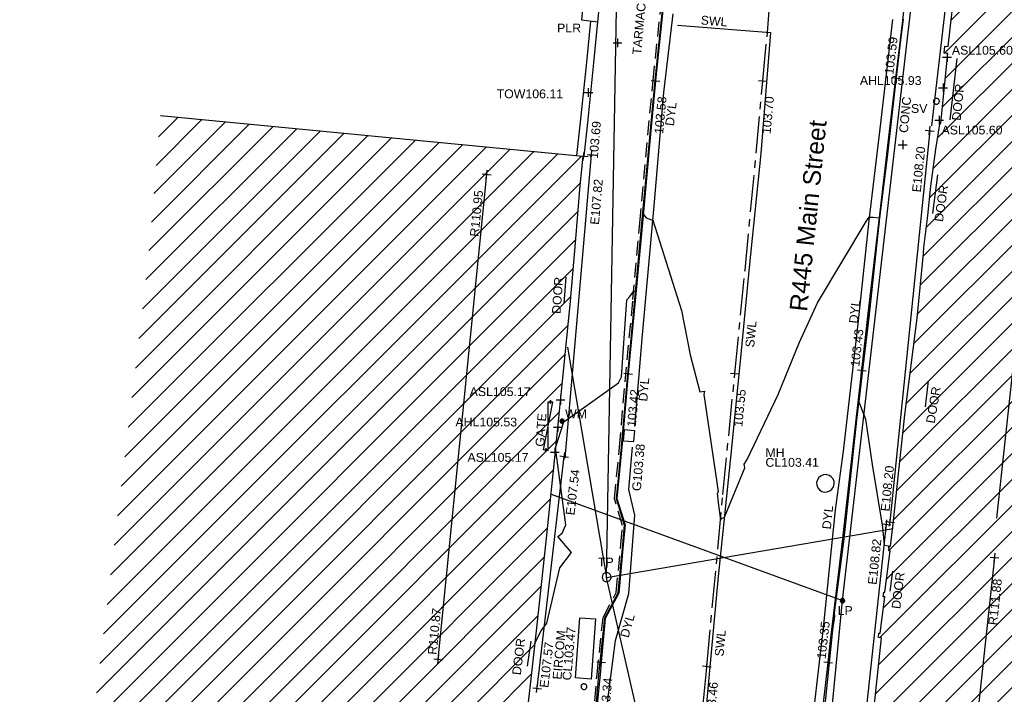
# Model space of a CAD drawing. Extents: x 635157 to 635442, y 694407 to 694910.
# Tile 93 of 104: x 635208 to 635241, y 694792 to 694815. Entities that reach past the tile are written whole.
import ezdxf

# ---------------------------------------------------------------- set-up
doc = ezdxf.new("R2010")
doc.units = 0
doc.header["$MEASUREMENT"] = 0
doc.linetypes.add('CENTER', pattern=[2, 1.25, -0.25, 0.25, -0.25])
doc.linetypes.add('DASHED', pattern=[0.75, 0.5, -0.25])
doc.layers.get('0').update_dxf_attribs({"color": 12, "linetype": 'CONTINUOUS'})
for name, color, linetype in [('ARCH_HEAD_LEVEL', 212, 'CONTINUOUS'), ('ARCH_HEAD_LEVEL_LVL', 212, 'CONTINUOUS'), ('ARCH_SPRINGER_LEVEL', 172, 'CONTINUOUS'), ('ARCH_SPRINGER_LEVEL_TXT', 172, 'CONTINUOUS'), ('BOLLARD', 132, 'CONTINUOUS'), ('BUILDING', 5, 'CONTINUOUS'), ('CHANGE_OF_SURFACE', 7, 'DASHED'), ('CONTOURS_MINOR', 132, 'CONTINUOUS'), ('DOOR', 7, 'CONTINUOUS'), ('DOOR_TXT', 7, 'CONTINUOUS'), ('EAVE', 3, 'CONTINUOUS'), ('EAVE_LVL', 3, 'CONTINUOUS'), ('EIRCOM_COVER', 3, 'CONTINUOUS'), ('EIRCOM_COVER_RMK', 3, 'CONTINUOUS'), ('GATE', 7, 'CONTINUOUS'), ('GATE_TXT', 7, 'CONTINUOUS'), ('GULLY', 151, 'CONTINUOUS'), ('GULLY_LVL', 151, 'CONTINUOUS'), ('HATCHING', 4, 'CONTINUOUS'), ('KERB_BOTTOM', 172, 'CONTINUOUS'), ('KERB_BOTTOM_LVL', 172, 'CONTINUOUS'), ('KERB_TOP', 2, 'CONTINUOUS'), ('LAMPPOST', 6, 'CONTINUOUS'), ('LAMPPOST_TXT', 6, 'CONTINUOUS'), ('MANHOLES', 12, 'CONTINUOUS'), ('MANHOLES_RMK', 12, 'CONTINUOUS'), ('MARKINGS_DOUBLE_YELLOW', 9, 'CONTINUOUS'), ('MARKINGS_DOUBLE_YELLOW_TXT', 9, 'CONTINUOUS'), ('MARKINGS_WHITE_LINE', 9, 'CONTINUOUS'), ('MARKINGS_WHITE_LINE_TXT', 9, 'CONTINUOUS'), ('OVERHEAD_ELECTRIC', 1, 'OH_ELEC'), ('OVERHEAD_TELECOM', 3, 'OH_TEL'), ('PILLAR', 12, 'CONTINUOUS'), ('PILLAR_RMK', 12, 'CONTINUOUS'), ('RIDGE', 6, 'CONTINUOUS'), ('RIDGE_LVL', 6, 'CONTINUOUS'), ('ROAD_CROWNLINE', 212, 'CENTER'), ('ROAD_CROWNLINE_LVL', 212, 'CONTINUOUS'), ('SLUICEVALVE', 5, 'CONTINUOUS'), ('SLUICEVALVE_TXT', 5, 'CONTINUOUS'), ('TELEGRAPH_POLE', 3, 'CONTINUOUS'), ('TELEGRAPH_POLE_TXT', 3, 'CONTINUOUS'), ('TEXT', 7, 'CONTINUOUS'), ('TEXT_RMK', 7, 'CONTINUOUS'), ('TEXT_TXT', 7, 'CONTINUOUS'), ('TOP_OF_WALL_LEVEL', 212, 'CONTINUOUS'), ('TOP_OF_WALL_LEVEL_TXT', 212, 'CONTINUOUS'), ('WALL', 12, 'CONTINUOUS'), ('WALL_LVL', 12, 'CONTINUOUS'), ('WATER_METER', 5, 'CONTINUOUS'), ('WATER_METER_TXT', 5, 'CONTINUOUS')]:
    doc.layers.add(name, color=color, linetype=linetype)
doc.styles.add('Arial', font='arial.ttf')
doc.linetypes.add('OH_ELEC', pattern='A,4,-0.4,["OE",Arial,S=0.36,R=0,X=0,Y=-0.18],-1.2', length=5.6)
doc.linetypes.add('OH_TEL', pattern='A,4,-0.4,["OT",Arial,S=0.36,R=0,X=0,Y=-0.18],-1.2', length=5.6)

# ---------------------------------------------------------------- blocks, each defined once
blk = doc.blocks.new('MH_CIR2')
at = {"color": 0, "linetype": 'ByBlock', "flags": 128}
for points in [[(0.5, 0), (0.475, 0.154), (0.404, 0.293), (0.293, 0.404), (0.154, 0.475), (0, 0.5), (-0.154, 0.475), (-0.293, 0.404), (-0.404, 0.293), (-0.475, 0.154), (-0.5, 0), (-0.475, -0.154), (-0.404, -0.293), (-0.293, -0.404), (-0.154, -0.475), (0, -0.5), (0.154, -0.475), (0.293, -0.404), (0.404, -0.293), (0.475, -0.154)], [(-0.499, -0.033), (0.033, 0.499)], [(-0.496, 0.06), (-0.06, 0.496)], [(-0.488, -0.111), (0.111, 0.488)], [(-0.467, -0.18), (0.18, 0.467)], [(-0.467, 0.179), (-0.179, 0.467)], [(-0.438, -0.241), (0.241, 0.438)], [(-0.403, -0.296), (0.296, 0.403)], [(-0.362, -0.345), (0.345, 0.362)], [(-0.315, -0.388), (0.388, 0.315)], [(-0.263, -0.425), (0.425, 0.263)], [(-0.204, -0.456), (0.456, 0.204)], [(-0.138, -0.48), (0.48, 0.138)], [(-0.064, -0.496), (0.496, 0.064)], [(0.5, 0), (0.475, -0.154)], [(0.022, -0.5), (0.5, -0.022)], [(0.128, -0.483), (0.483, -0.128)], [(0.305, -0.396), (0.396, -0.305)]]:
    blk.add_lwpolyline(points, dxfattribs=at)
blk = doc.blocks.new('CIRCL')
at = {"color": 0, "linetype": 'ByBlock', "flags": 128}
for points in [[(0.5, 0), (0.475, 0.154), (0.404, 0.293), (0.293, 0.404), (0.154, 0.475), (0, 0.5), (-0.154, 0.475), (-0.293, 0.404), (-0.404, 0.293), (-0.475, 0.154), (-0.5, 0), (-0.475, -0.154), (-0.404, -0.293), (-0.293, -0.404), (-0.154, -0.475), (0, -0.5), (0.154, -0.475), (0.293, -0.404), (0.404, -0.293), (0.475, -0.154)], [(0.5, 0), (0.475, -0.154)]]:
    blk.add_lwpolyline(points, dxfattribs=at)
blk = doc.blocks.new('SPOT')
at = {"color": 0, "linetype": 'ByBlock', "flags": 128}
for points in [[(-0.5, 0), (0.5, 0)], [(0, 0.5), (0, -0.5)]]:
    blk.add_lwpolyline(points, dxfattribs=at)
blk = doc.blocks.new('GATE')
at = {"color": 0, "linetype": 'ByBlock', "flags": 128}
for points in [[(-0.450902, 0), (-0.451904, 0.007014), (-0.455912, 0.014028), (-0.460922, 0.019038), (-0.467936, 0.023046), (-0.475952, 0.024048), (-0.482966, 0.023046), (-0.48998, 0.019038), (-0.49499, 0.014028), (-0.498998, 0.007014), (-0.5, 0), (-0.498998, -0.007014), (-0.49499, -0.014028), (-0.48998, -0.019038), (-0.482966, -0.023046), (-0.475952, -0.024048), (-0.467936, -0.023046), (-0.460922, -0.019038), (-0.455912, -0.014028), (-0.451904, -0.007014)], [(-0.475952, 0.024048), (-0.475952, 0.078156), (0.475952, -0.078156), (0.475952, -0.024048)], [(-0.475952, -0.024048), (-0.475952, -0.078156), (0.475952, 0.078156), (0.475952, 0.024048)], [(-0.450902, 0), (-0.451904, -0.007014)], [(0.5, 0), (0.498998, 0.007014), (0.49499, 0.014028), (0.48998, 0.019038), (0.482966, 0.023046), (0.475952, 0.024048), (0.467936, 0.023046), (0.460922, 0.019038), (0.455912, 0.014028), (0.451904, 0.007014), (0.450902, 0), (0.451904, -0.007014), (0.455912, -0.014028), (0.460922, -0.019038), (0.467936, -0.023046), (0.475952, -0.024048), (0.482966, -0.023046), (0.48998, -0.019038), (0.49499, -0.014028), (0.498998, -0.007014)], [(0.5, 0), (0.498998, -0.007014)]]:
    blk.add_lwpolyline(points, dxfattribs=at)

msp = doc.modelspace()

# ---------------------------------------------------------------- hatches: boundary and pattern name
at = {"layer": 'HATCHING'}
h = msp.add_hatch(dxfattribs=at)
h.set_pattern_fill('ANSI31', color=256, scale=5)
h.paths.add_polyline_path([(635257.955, 694842.635), (635256.335, 694850.632), (635251.44, 694849.64), (635247.47, 694848.85), (635245.57, 694848.473), (635245.819, 694847.339), (635244.415, 694847.081), (635244.65, 694845.975), (635243.04, 694845.779), (635242.729, 694843.444), (635242.254, 694839.745), (635241.94, 694837.309), (635241.672, 694835.566), (635241.219, 694832.174), (635241.189, 694831.934), (635241.17, 694831.937), (635241.141, 694831.785), (635241.168, 694831.775), (635240.845, 694829.088), (635240.783, 694828.513), (635240.826, 694828.47), (635240.766, 694828.353), (635240.385, 694824.792), (635239.79, 694819.691), (635239.655, 694819.696), (635239.636, 694819.434), (635239.76, 694819.426), (635239.504, 694816.811), (635239.183, 694813.905), (635239.07, 694813.914), (635239.043, 694813.681), (635239.168, 694813.669), (635238.93, 694811.296), (635238.893, 694811.264), (635238.76, 694810.407), (635238.592, 694809.154), (635238.482, 694808.157), (635238.356, 694807.068), (635238.342, 694806.861), (635238.122, 694804.669), (635237.707, 694801.382), (635237.313, 694797.677), (635237.222, 694796.915), (635237.182, 694796.921), (635237.16, 694796.76), (635237.21, 694796.753), (635237.03, 694795.348), (635236.972, 694795.196), (635237.026, 694795.188), (635236.864, 694793.953), (635236.82, 694793.959), (635236.805, 694793.806), (635236.908, 694793.794), (635236.601, 694790.917), (635236.51, 694790.921), (635236.488, 694790.769), (635236.57, 694790.75), (635236.486, 694789.983), (635236.518, 694789.948), (635236.295, 694787.877), (635236.26, 694787.85), (635236.238, 694787.777), (635235.989, 694785.497), (635235.756, 694783.115), (635235.422, 694780.083), (635234.955, 694776.088), (635234.531, 694772.078), (635234.328, 694770.172), (635234.096, 694768.071), (635233.974, 694767.019), (635235.945, 694767.465), (635236.121, 694767.532), (635241.236, 694768.758), (635243.209, 694768.99), (635249.955, 694771.316)])
h.paths.add_polyline_path([(635238.874, 694810.829), (635241.104, 694810.829), (635241.104, 694811.295), (635238.874, 694811.295)], flags=24)
h.paths.add_polyline_path([(635239.226, 694813.542), (635241.455, 694813.542), (635241.455, 694814.007), (635239.226, 694814.007)], flags=24)
h.paths.add_polyline_path([(635247.211, 694848.93), (635249.153, 694849.274), (635249.072, 694849.732), (635247.129, 694849.388)], flags=25)
h.paths.add_polyline_path([(635244.882, 694846.932), (635245.259, 694844.86), (635245.702, 694844.94), (635245.324, 694847.012)], flags=24)
h.paths.add_polyline_path([(635244.44, 694847.004), (635244.697, 694845.592), (635245.149, 694845.675), (635244.892, 694847.087)], flags=24)
h.paths.add_polyline_path([(635251.188, 694849.695), (635253.253, 694850.111), (635253.164, 694850.552), (635251.099, 694850.136)], flags=25)
h.paths.add_polyline_path([(635254.466, 694850.325), (635255.873, 694850.609), (635255.782, 694851.06), (635254.375, 694850.776)], flags=9)
h.paths.add_polyline_path([(635248.54, 694848.363), (635248.779, 694846.948), (635249.233, 694847.025), (635248.994, 694848.44)], flags=24)
h.paths.add_polyline_path([(635241.597, 694836.35), (635241.821, 694838.05), (635241.366, 694838.11), (635241.142, 694836.41)], flags=25)
h.paths.add_polyline_path([(635237.255, 694797.998), (635237.428, 694799.704), (635236.971, 694799.75), (635236.798, 694798.045)], flags=25)
h.paths.add_polyline_path([(635243.059, 694845.287), (635243.791, 694845.287), (635243.791, 694845.737), (635243.059, 694845.737)], flags=24)
h.paths.add_polyline_path([(635241.655, 694801.724), (635241.844, 694803.451), (635241.388, 694803.502), (635241.198, 694801.774)], flags=24)
h.paths.add_polyline_path([(635241.894, 694770.837), (635243.549, 694771.369), (635243.408, 694771.807), (635241.754, 694771.275)], flags=24)
h.paths.add_polyline_path([(635238.317, 694768.727), (635238.504, 694770.455), (635238.047, 694770.504), (635237.86, 694768.777)], flags=24)
h.paths.add_polyline_path([(635240.911, 694794.131), (635241.098, 694795.859), (635240.641, 694795.908), (635240.454, 694794.181)], flags=24)
h.paths.add_polyline_path([(635242.159, 694807.938), (635242.279, 694809.672), (635241.821, 694809.703), (635241.701, 694807.97)], flags=24)
h.paths.add_polyline_path([(635242.249, 694810.883), (635242.457, 694812.609), (635242.001, 694812.664), (635241.793, 694810.938)], flags=24)
h.paths.add_polyline_path([(635243.928, 694825.595), (635244.09, 694827.325), (635243.632, 694827.368), (635243.47, 694825.638)], flags=24)
h.paths.add_polyline_path([(635245.094, 694832.674), (635245.331, 694834.393), (635244.883, 694834.455), (635244.647, 694832.736)], flags=24)
h.paths.add_polyline_path([(635246.441, 694843.638), (635246.675, 694845.36), (635246.22, 694845.422), (635245.986, 694843.7)], flags=24)
h.paths.add_polyline_path([(635256.281, 694850.624), (635257.683, 694850.931), (635257.585, 694851.38), (635256.183, 694851.073)], flags=9)
h.paths.add_polyline_path([(635242.514, 694846.362), (635244.465, 694848.448), (635244.125, 694848.766), (635242.174, 694846.68)], flags=25)
h.paths.add_polyline_path([(635236.213, 694767.467), (635236.724, 694766.125), (635237.153, 694766.289), (635236.643, 694767.63)], flags=9)
h.paths.add_polyline_path([(635234.525, 694767.276), (635235.904, 694767.581), (635235.803, 694768.036), (635234.424, 694767.73)], flags=24)
h.paths.add_polyline_path([(635235.17, 694771.811), (635235.308, 694773.217), (635234.845, 694773.263), (635234.707, 694771.857)], flags=24)
h.paths.add_polyline_path([(635235.827, 694778.064), (635235.955, 694779.471), (635235.491, 694779.513), (635235.363, 694778.106)], flags=24)
h.paths.add_polyline_path([(635236.435, 694782.997), (635236.549, 694784.405), (635236.084, 694784.443), (635235.971, 694783.035)], flags=24)
h.paths.add_polyline_path([(635237.287, 694787.864), (635237.459, 694789.266), (635236.996, 694789.323), (635236.825, 694787.921)], flags=24)
h.paths.add_polyline_path([(635237.623, 694794.681), (635237.792, 694796.083), (635237.329, 694796.139), (635237.161, 694794.736)], flags=24)
h.paths.add_polyline_path([(635238.787, 694800.981), (635239.017, 694802.374), (635238.558, 694802.45), (635238.328, 694801.056)], flags=24)
h.paths.add_polyline_path([(635239.07, 694807.838), (635239.273, 694809.236), (635238.812, 694809.303), (635238.609, 694807.905)], flags=24)
h.paths.add_polyline_path([(635239.676, 694811.286), (635239.815, 694812.692), (635239.352, 694812.737), (635239.213, 694811.332)], flags=24)
h.paths.add_polyline_path([(635240.163, 694816.699), (635240.315, 694818.103), (635239.852, 694818.153), (635239.7, 694816.749)], flags=24)
h.paths.add_polyline_path([(635240.377, 694819.412), (635240.567, 694820.812), (635240.106, 694820.874), (635239.916, 694819.474)], flags=24)
h.paths.add_polyline_path([(635241.233, 694826.612), (635241.362, 694828.019), (635240.898, 694828.062), (635240.769, 694826.655)], flags=24)
h.paths.add_polyline_path([(635241.489, 694829.012), (635241.634, 694830.417), (635241.171, 694830.465), (635241.026, 694829.06)], flags=24)
h.paths.add_polyline_path([(635242.115, 694832.728), (635242.282, 694834.131), (635241.819, 694834.186), (635241.652, 694832.783)], flags=24)
h.paths.add_polyline_path([(635242.795, 694839.263), (635243.021, 694840.657), (635242.562, 694840.732), (635242.335, 694839.338)], flags=24)
h.paths.add_polyline_path([(635243.13, 694841.169), (635243.302, 694842.571), (635242.84, 694842.627), (635242.668, 694841.225)], flags=24)
h.paths.add_polyline_path([(635253.712, 694849.287), (635255.087, 694849.612), (635254.98, 694850.065), (635253.605, 694849.74)], flags=24)
h = msp.add_hatch(dxfattribs=at)
h.set_pattern_fill('ANSI31', color=256, scale=5)
h.paths.add_polyline_path([(635224.572, 694788.799), (635224.955, 694792.098), (635225.189, 694794.237), (635225.525, 694797.29), (635225.828, 694800.258), (635226.02, 694802.187), (635226.32, 694805.115), (635226.501, 694807.231), (635226.66, 694809.174), (635226.756, 694810.174), (635212.404, 694811.552), (635212.299, 694810.451), (635212.134, 694808.433), (635211.965, 694806.464), (635207.614, 694770.171), (635214.474, 694770.139), (635214.538, 694770.894), (635222.194, 694770.101), (635222.234, 694770.438), (635222.57, 694770.395), (635222.765, 694772.252), (635222.602, 694772.26), (635222.766, 694773.748), (635222.93, 694773.735), (635223.234, 694776.544), (635223.497, 694779.015), (635223.744, 694781.213), (635223.722, 694781.247), (635223.95, 694783.292), (635224.185, 694785.389), (635224.389, 694787.171)])
h.paths.add_polyline_path([(635209.285, 694772.799), (635211.021, 694772.734), (635211.038, 694773.194), (635209.302, 694773.258)], flags=24)
h.paths.add_polyline_path([(635223.286, 694807.339), (635223.459, 694809.068), (635223.002, 694809.114), (635222.829, 694807.385)], flags=24)
h.paths.add_polyline_path([(635221.857, 694793.129), (635222.03, 694794.858), (635221.573, 694794.903), (635221.4, 694793.174)], flags=24)
h.paths.add_polyline_path([(635220.272, 694782.23), (635220.473, 694783.956), (635220.016, 694784.009), (635219.815, 694782.283)], flags=24)
h.paths.add_polyline_path([(635218.375, 694770.751), (635218.565, 694772.478), (635218.108, 694772.528), (635217.918, 694770.801)], flags=24)
h.paths.add_polyline_path([(635221.419, 694770.533), (635222.151, 694770.533), (635222.151, 694770.983), (635221.419, 694770.983)], flags=24)
h.paths.add_polyline_path([(635226.077, 694804.719), (635226.18, 694806.128), (635225.716, 694806.162), (635225.612, 694804.754)], flags=24)
h.paths.add_polyline_path([(635224.72, 694792.432), (635224.891, 694793.834), (635224.429, 694793.89), (635224.258, 694792.488)], flags=24)
h.paths.add_polyline_path([(635225.521, 694800.204), (635225.619, 694801.613), (635225.155, 694801.645), (635225.056, 694800.236)], flags=24)
h.paths.add_polyline_path([(635222.797, 694782.28), (635223.691, 694782.28), (635223.691, 694782.73), (635222.797, 694782.73)], flags=24)
h.paths.add_polyline_path([(635222.172, 694772.256), (635222.306, 694773.662), (635221.842, 694773.706), (635221.708, 694772.3)], flags=24)

# ---------------------------------------------------------------- linework, layer by layer
at = {"layer": 'BUILDING'}
for points in [[(635236.601, 694790.917, 103.459), (635236.908, 694793.794, 103.483), (635236.805, 694793.806, 103.477), (635236.82, 694793.959, 103.477), (635236.864, 694793.953, 103.48), (635237.026, 694795.188, 103.491), (635236.972, 694795.196, 103.483), (635236.992, 694795.353, 103.489), (635237.03, 694795.348, 103.483), (635237.21, 694796.753, 103.501), (635237.16, 694796.76, 103.5), (635237.182, 694796.921, 103.501), (635237.222, 694796.915, 103.509), (635237.313, 694797.677, 103.516), (635237.707, 694801.382, 103.552), (635238.122, 694804.669, 103.596), (635238.342, 694806.861, 103.626), (635238.356, 694807.068, 103.626), (635238.482, 694808.157, 103.634), (635238.592, 694809.154, 103.628), (635238.76, 694810.407, 103.626), (635238.893, 694811.264, 103.634), (635238.93, 694811.296, 103.643), (635239.168, 694813.669, 103.682), (635239.043, 694813.681, 103.667), (635239.07, 694813.914, 103.688), (635239.183, 694813.905, 103.691), (635239.504, 694816.811, 103.78)], [(635212.404, 694811.552, 103.685), (635226.756, 694810.174, 103.685), (635226.66, 694809.174, 103.67), (635226.501, 694807.231, 103.643), (635226.32, 694805.115, 103.572), (635226.02, 694802.187, 103.543), (635225.828, 694800.258, 103.5), (635225.525, 694797.29, 103.519), (635225.189, 694794.237, 103.509), (635224.955, 694792.098, 103.479), (635224.572, 694788.799, 103.458)]]:
    msp.add_polyline3d(points, dxfattribs=at)
at = {"layer": 'CHANGE_OF_SURFACE'}
msp.add_polyline3d([(635223.122, 694775.506, 103.373), (635223.885, 694775.422, 103.336), (635223.678, 694773.095, 103.304), (635223.479, 694770.645, 103.355), (635225.22, 694770.527, 103.277), (635225.506, 694773.781, 103.233), (635225.842, 694777.342, 103.281), (635226.185, 694781.215, 103.269), (635226.415, 694783.673, 103.275), (635226.738, 694787.113, 103.296), (635227.035, 694790.161, 103.317), (635227.241, 694792.548, 103.376), (635227.446, 694794.493, 103.426), (635227.896, 694795.343, 103.399), (635228.048, 694796.97, 103.394), (635228.105, 694797.621, 103.426), (635227.838, 694798.521, 103.452), (635228.003, 694800.282, 103.4), (635228.196, 694802.506, 103.495), (635228.462, 694805.305, 103.492), (635228.693, 694807.901, 103.569), (635229.145, 694812.752, 103.649), (635229.435, 694815.478, 103.653)], dxfattribs=at)
at = {"layer": 'CONTOURS_MINOR'}
msp.add_polyline3d([(635225.118, 694793.593, 103.5), (635225.338, 694794.034, 103.5), (635225.537, 694794.295, 103.5), (635225.973, 694796.176, 103.5), (635226.369, 694796.699, 103.5), (635225.909, 694797.241, 103.5), (635226.053, 694797.358, 103.5), (635226.182, 694797.64, 103.5), (635225.829, 694800.258, 103.5), (635226.112, 694801.14, 103.5), (635226.866, 694801.674, 103.5), (635227.971, 694802.473, 103.5), (635228.075, 694802.675, 103.5), (635228.249, 694805.286, 103.5), (635228.359, 694805.407, 103.5), (635228.486, 694805.574, 103.5), (635228.553, 694805.568, 103.5), (635228.79, 694807.902, 103.5), (635228.816, 694808.189, 103.5), (635228.907, 694808.075, 103.5), (635229.088, 694808.012, 103.5), (635229.139, 694808.003, 103.5), (635230.113, 694804.931, 103.5), (635230.409, 694803.419, 103.5), (635230.741, 694802.159, 103.5), (635230.892, 694802.189, 103.5), (635230.876, 694802.074, 103.5), (635231.354, 694798.773, 103.5), (635231.323, 694798.684, 103.5), (635231.335, 694798.631, 103.5), (635231.349, 694798.495, 103.5), (635231.438, 694797.796, 103.5), (635231.474, 694797.856, 103.5), (635231.573, 694797.902, 103.5), (635232.264, 694799.581, 103.5), (635232.242, 694799.7, 103.5), (635232.34, 694799.861, 103.5), (635233.398, 694802.076, 103.5), (635234.122, 694803.847, 103.5), (635234.735, 694805.182, 103.5), (635236.394, 694807.954, 103.5), (635236.431, 694808.019, 103.5), (635236.494, 694808.096, 103.5), (635236.632, 694808.103, 103.5), (635236.84, 694808.074, 103.5), (635236.602, 694806.011, 103.5), (635236.472, 694804.764, 103.5), (635236.375, 694803.889, 103.5), (635236.138, 694801.819, 103.5), (635236.37, 694801.229, 103.5), (635236.597, 694799.691, 103.5), (635236.944, 694797.566, 103.5), (635237.004, 694796.95, 103.5), (635237.154, 694796.926, 103.5), (635237.159, 694796.756, 103.5)], dxfattribs=at)
at = {"layer": 'DOOR'}
for points in [[(635239.472, 694813.49, 103.696), (635239.232, 694811.407, 103.664)], [(635238.819, 694809.54, 103.634), (635238.644, 694808.223, 103.641)], [(635226.127, 694805.161, 103.569), (635226.193, 694806.059, 103.577)], [(635238.497, 694802.537, 103.602), (635238.395, 694801.649, 103.599)], [(635237.287, 694796.066, 103.628), (635237.2, 694795.39, 103.628)], [(635224.881, 694792.838, 103.468), (635224.999, 694793.688, 103.48)]]:
    msp.add_polyline3d(points, dxfattribs=at)
at = {"layer": 'EAVE'}
for points in [[(635240.585, 694828.196, 108.506), (635238.611, 694811.204, 108.559)], [(635238.551, 694811.044, 108.197), (635237.2, 694797.74, 108.2)], [(635226.155, 694799.902, 107.745), (635227.055, 694810.221, 107.821)], [(635225.205, 694792.083, 107.566), (635226.127, 694799.963, 107.539)], [(635237.075, 694797.659, 108.815), (635233.744, 694766.831, 108.879)]]:
    msp.add_polyline3d(points, dxfattribs=at)
at = {"layer": 'EIRCOM_COVER'}
msp.add_polyline3d([(635226.655, 694794.48, 103.471), (635227.188, 694794.441, 103.442), (635227.039, 694792.397, 103.4), (635226.506, 694792.436, 103.429)], close=True, dxfattribs=at)
at = {"layer": 'GULLY'}
msp.add_polyline3d([(635228.528, 694800.833, 103.378), (635228.166, 694800.865, 103.38), (635228.134, 694800.5, 103.381), (635228.496, 694800.468, 103.379)], close=True, dxfattribs=at)
at = {"layer": 'KERB_BOTTOM'}
for points in [[(635232.156, 694767.696, 103.129), (635232.396, 694770.209, 103.159), (635232.747, 694773.099, 103.18), (635232.888, 694774.26, 103.188), (635233.426, 694778.635, 103.244), (635233.929, 694783.029, 103.285), (635234.097, 694784.495, 103.298), (635234.447, 694787.258, 103.319), (635235.099, 694792.96, 103.348), (635235.183, 694793.694, 103.352), (635235.592, 694797.177, 103.39), (635236.052, 694801.213, 103.414), (635236.243, 694802.894, 103.432), (635236.464, 694804.828, 103.452), (635236.864, 694808.279, 103.503), (635237.182, 694811.012, 103.551), (635237.399, 694812.827, 103.589), (635237.634, 694814.784, 103.629), (635238.207, 694820.068, 103.715)], [(635229.514, 694815.47, 103.643), (635229.229, 694812.743, 103.583), (635229.228, 694812.737, 103.583), (635229.042, 694810.796, 103.527), (635228.791, 694807.902, 103.497), (635228.543, 694805.258, 103.459), (635228.301, 694802.781, 103.418), (635228.276, 694802.529, 103.414), (635228.082, 694800.275, 103.39), (635227.918, 694798.532, 103.387), (635228.195, 694797.635, 103.382), (635228.127, 694796.963, 103.384), (635227.979, 694795.314, 103.375), (635227.521, 694794.461, 103.387), (635227.381, 694792.971, 103.342), (635227.354, 694792.677, 103.333), (635227.114, 694790.154, 103.307)]]:
    msp.add_polyline3d(points, dxfattribs=at)
at = {"layer": 'KERB_TOP'}
for points in [[(635225.124, 694768.409, 103.227), (635225.293, 694770.6, 103.271), (635225.573, 694773.775, 103.233), (635225.909, 694777.336, 103.281), (635226.252, 694781.209, 103.269), (635226.482, 694783.666, 103.275), (635226.805, 694787.106, 103.296), (635227.102, 694790.155, 103.317), (635227.308, 694792.541, 103.376), (635227.511, 694794.473, 103.426), (635227.962, 694795.323, 103.399), (635228.115, 694796.964, 103.394), (635228.173, 694797.628, 103.426), (635227.906, 694798.527, 103.452), (635228.07, 694800.276, 103.4), (635228.263, 694802.5, 103.495), (635228.529, 694805.299, 103.492), (635228.76, 694807.895, 103.569), (635229.212, 694812.745, 103.649), (635229.502, 694815.471, 103.653)], [(635237.654, 694814.829, 103.7), (635237.533, 694813.921, 103.635), (635237.354, 694812.36, 103.596), (635237.107, 694810.135, 103.623), (635236.844, 694808.083, 103.584), (635236.481, 694804.691, 103.555), (635236.063, 694801.194, 103.488), (635235.631, 694797.169, 103.443), (635235.303, 694794.65, 103.402), (635235.319, 694794.53, 103.42), (635235.244, 694794.068, 103.423), (635234.938, 694791.071, 103.423), (635234.803, 694790.218, 103.366), (635234.53, 694787.741, 103.346), (635234.42, 694786.733, 103.408), (635234.158, 694784.61, 103.39), (635233.839, 694782.089, 103.364), (635233.67, 694780.468, 103.283), (635233.423, 694778.5, 103.266), (635232.93, 694774.174, 103.281), (635232.334, 694769.193, 103.224), (635232.192, 694767.931, 103.22)]]:
    msp.add_polyline3d(points, dxfattribs=at)
at = {"layer": 'MARKINGS_DOUBLE_YELLOW'}
for points in [[(635228.521, 694800.991, 103.4), (635228.79, 694804.096, 103.443), (635229.182, 694808.485, 103.507), (635229.51, 694812.338, 103.583), (635229.83, 694815.015, 103.623)], [(635237.283, 694814.818, 103.635), (635236.851, 694811.108, 103.555), (635236.481, 694807.988, 103.498), (635236.102, 694804.473, 103.447), (635235.604, 694800.149, 103.408), (635235.342, 694798.149, 103.4), (635234.93, 694794.138, 103.355), (635234.447, 694789.943, 103.342), (635234.124, 694787.659, 103.325), (635233.786, 694784.513, 103.299), (635233.433, 694781.894, 103.278), (635233.01, 694777.956, 103.239), (635232.802, 694776.397, 103.23), (635232.45, 694773.157, 103.191), (635232.024, 694770.218, 103.162), (635231.803, 694766.915, 103.129)], [(635225.442, 694767.948, 103.206), (635225.815, 694771.579, 103.22), (635226.234, 694776.889, 103.247), (635226.651, 694781.848, 103.268), (635227.139, 694786.071, 103.292), (635227.551, 694791.26, 103.325), (635227.868, 694793.706, 103.357), (635228.32, 694795.302, 103.375), (635228.528, 694797.97, 103.393), (635228.322, 694798.838, 103.393), (635228.443, 694800.279, 103.396)]]:
    msp.add_polyline3d(points, dxfattribs=at)
at = {"layer": 'MARKINGS_WHITE_LINE'}
msp.add_polyline3d([(635229.972, 694814.63, 103.617), (635233.144, 694814.375, 103.735), (635232.813, 694810.267, 103.643), (635232.411, 694806.388, 103.59), (635232.102, 694803.208, 103.554), (635231.771, 694799.811, 103.516), (635231.363, 694795.882, 103.483), (635231.048, 694792.559, 103.459), (635230.722, 694788.929, 103.429), (635230.332, 694784.507, 103.39), (635229.94, 694780.87, 103.361), (635229.589, 694777.149, 103.334), (635229.286, 694773.948, 103.312), (635229.031, 694771.422, 103.292), (635228.787, 694768.909, 103.283), (635228.774, 694767.627, 103.277)], dxfattribs=at)
at = {"layer": 'OVERHEAD_ELECTRIC'}
for points in [[(635225.681, 694798.688, 110.364), (635235.587, 694795.064, 110.694), (635238.955, 694824.193, 111.495), (635228.472, 694824.569, 111.352)], [(635249.222, 694770.48, 110.271), (635232.713, 694765.242, 110.158), (635235.587, 694795.064, 110.694)]]:
    msp.add_polyline3d(points, dxfattribs=at)
at = {"layer": 'OVERHEAD_TELECOM'}
for points in [[(635227.566, 694795.854, 110.184), (635228.004, 694820.984, 110.471), (635241.849, 694836.718, 109.882)], [(635226.239, 694803.682, 108.638), (635227.566, 694795.854, 110.184), (635237.314, 694797.519, 108.515)], [(635234.026, 694767.594, 110.519), (635227.566, 694795.854, 110.184)]]:
    msp.add_polyline3d(points, dxfattribs=at)
at = {"layer": 'PILLAR'}
msp.add_polyline3d([(635226.756, 694815.243, 103.739), (635226.708, 694814.804, 103.742), (635227.271, 694814.742, 103.742), (635227.319, 694815.181, 103.739)], close=True, dxfattribs=at)
at = {"layer": 'RIDGE'}
for points in [[(635221.845, 694793.068, 110.873), (635223.491, 694809.554, 110.95)], [(635241.504, 694804.122, 110.7), (635240.817, 694797.866, 110.638)], [(635240.756, 694796.529, 111.878), (635237.766, 694768.855, 111.822)]]:
    msp.add_polyline3d(points, dxfattribs=at)
at = {"layer": 'ROAD_CROWNLINE'}
msp.add_polyline3d([(635228.641, 694766.549, 103.271), (635228.707, 694768.9, 103.284), (635229.102, 694772.917, 103.312), (635229.123, 694773.127, 103.313), (635230.092, 694782.829, 103.375), (635230.095, 694782.868, 103.375), (635230.842, 694791.426, 103.449), (635230.973, 694792.829, 103.46), (635231.52, 694798.674, 103.507), (635231.927, 694802.783, 103.553), (635232.274, 694806.294, 103.593), (635232.879, 694812.738, 103.703), (635233.034, 694814.384, 103.731), (635233.404, 694819.306, 103.813)], dxfattribs=at)
at = {"layer": 'WALL'}
for points in [[(635226.556, 694810.193, 103.685), (635226.681, 694811.332, 103.709), (635226.891, 694813.371, 103.745), (635227.028, 694814.769, 103.742)], [(635227.258, 694814.744, 103.742), (635227.122, 694813.348, 103.745), (635226.912, 694811.307, 103.709), (635226.787, 694810.171, 103.688), (635226.756, 694810.174, 103.685)]]:
    msp.add_polyline3d(points, dxfattribs=at)

# ---------------------------------------------------------------- block references
at = {"layer": 'ARCH_HEAD_LEVEL', "xscale": 0.3, "yscale": 0.3, "zscale": 0.3}
for p in [(635239.003, 694812.495, 105.929), (635225.908, 694800.959, 105.525)]:
    msp.add_blockref('SPOT', p, dxfattribs=at)
at = {"layer": 'ARCH_SPRINGER_LEVEL', "xscale": 0.3, "yscale": 0.3, "zscale": 0.3}
for p in [(635239.14, 694813.535, 105.596), (635238.874, 694811.397, 105.599), (635225.999, 694801.885, 105.17), (635225.808, 694800.108, 105.167)]:
    msp.add_blockref('SPOT', p, dxfattribs=at)
at = {"layer": 'BOLLARD', "xscale": 0.2000000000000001, "yscale": 0.2000000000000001, "zscale": 0.2000000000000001, "rotation": 84.682095}
msp.add_blockref('CIRCL', (635226.796, 694792.14, 103.423), dxfattribs=at)
at = {"layer": 'EAVE_LVL', "xscale": 0.3, "yscale": 0.3, "zscale": 0.3}
for p, rotation in [((635238.551, 694811.044, 108.197), 84.201584), ((635227.055, 694810.221, 107.821), 85.015404), ((635226.127, 694799.963, 107.539), 83.326447), ((635237.075, 694797.659, 108.815), 83.833054), ((635237.2, 694797.74, 108.2), 84.201584), ((635225.205, 694792.083, 107.566), 83.326447)]:
    msp.add_blockref('SPOT', p, dxfattribs=dict(at, rotation=rotation))
at = {"layer": 'GATE', "xscale": 1.732312, "rotation": 84.73370399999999}
msp.add_blockref('GATE', (635225.58, 694800.998, 103.506), dxfattribs=at)
at = {"layer": 'KERB_BOTTOM_LVL'}
for p, xscale, yscale, zscale, rotation in [((635229.228, 694812.737, 103.583), 0.3, 0.3, 0.3, 84.513847), ((635237.399, 694812.827, 103.589), 0.3, 0.3, 0.3, 83.16680900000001), ((635228.301, 694802.781, 103.418), 0.3000000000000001, 0.3000000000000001, 0.3000000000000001, 84.412079), ((635236.243, 694802.894, 103.432), 0.3, 0.3, 0.3, 83.498077), ((635227.381, 694792.971, 103.342), 0.3, 0.3, 0.3, 84.652138), ((635235.099, 694792.96, 103.348), 0.3, 0.3, 0.3, 83.476181)]:
    msp.add_blockref('SPOT', p, dxfattribs=dict(at, xscale=xscale, yscale=yscale, zscale=zscale, rotation=rotation))
at = {"layer": 'LAMPPOST', "xscale": 0.15, "yscale": 0.15, "zscale": 0.15}
msp.add_blockref('MH_CIR2', (635235.587, 694795.061, 103.44), dxfattribs=at)
at = {"layer": 'MANHOLES', "xscale": 0.6, "yscale": 0.6, "zscale": 0.6, "rotation": 83.744759}
msp.add_blockref('CIRCL', (635235.004, 694799.051, 103.406), dxfattribs=at)
at = {"layer": 'RIDGE_LVL', "xscale": 0.3, "yscale": 0.3, "zscale": 0.3}
for p, rotation in [((635223.491, 694809.554, 110.95), 84.29835499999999), ((635240.756, 694796.529, 111.878), 83.833473), ((635221.845, 694793.068, 110.873), 84.29835499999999)]:
    msp.add_blockref('SPOT', p, dxfattribs=dict(at, rotation=rotation))
at = {"layer": 'ROAD_CROWNLINE_LVL'}
for p, xscale, yscale, zscale, rotation in [((635232.879, 694812.738, 103.703), 0.2999999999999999, 0.2999999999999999, 0.2999999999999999, 84.631607), ((635231.927, 694802.783, 103.553), 0.3, 0.3, 0.3, 84.348969), ((635230.973, 694792.829, 103.46), 0.3, 0.3, 0.3, 84.65593)]:
    msp.add_blockref('SPOT', p, dxfattribs=dict(at, xscale=xscale, yscale=yscale, zscale=zscale, rotation=rotation))
at = {"layer": 'SLUICEVALVE', "xscale": 0.2, "yscale": 0.2, "zscale": 0.2}
msp.add_blockref('CIRCL', (635238.78, 694812.04, 103.649), dxfattribs=at)
at = {"layer": 'TELEGRAPH_POLE', "xscale": 0.3, "yscale": 0.3, "zscale": 0.3}
msp.add_blockref('CIRCL', (635227.565, 694795.86, 103.473), dxfattribs=at)
at = {"layer": 'TEXT', "xscale": 0.3, "yscale": 0.3, "zscale": 0.3}
for p in [(635227.938, 694814.029, 103.709), (635237.633, 694810.564, 103.625)]:
    msp.add_blockref('SPOT', p, dxfattribs=at)
at = {"layer": 'TOP_OF_WALL_LEVEL', "xscale": 0.3, "yscale": 0.3, "zscale": 0.3}
msp.add_blockref('SPOT', (635226.944, 694812.336, 106.114), dxfattribs=at)
at = {"layer": 'WALL_LVL', "xscale": 0.3, "yscale": 0.3, "zscale": 0.3, "rotation": 84.915039}
msp.add_blockref('SPOT', (635226.787, 694810.171, 103.688), dxfattribs=at)
at = {"layer": 'WATER_METER', "xscale": 0.15, "yscale": 0.15, "zscale": 0.15}
msp.add_blockref('MH_CIR2', (635226.055, 694801.166, 103.503), dxfattribs=at)

# ---------------------------------------------------------------- texts
at = {"layer": 'ARCH_HEAD_LEVEL_LVL', "style": 'Arial'}
for s, p in [('AHL105.93', (635236.177, 694812.595)), ('AHL105.53', (635222.427, 694800.985))]:
    msp.add_text(s, height=0.3, dxfattribs=at).set_placement(p)
at = {"layer": 'ARCH_SPRINGER_LEVEL_TXT', "style": 'Arial'}
for s, p in [('ASL105.60', (635239.304, 694813.625)), ('ASL105.60', (635238.953, 694810.912)), ('ASL105.17', (635222.911, 694802.017)), ('ASL105.17', (635222.837, 694799.783))]:
    msp.add_text(s, height=0.3, dxfattribs=at).set_placement(p)
at = {"layer": 'DOOR_TXT', "style": 'Arial'}
for rotation, p in [(84.3476, (635239.601, 694811.371)), (81.7383, (635238.999, 694807.927)), (85.7965, (635226, 694804.803)), (80.6279, (635238.718, 694801.071)), (83.1572, (635237.55, 694794.768)), (83.0642, (635224.648, 694792.519))]:
    msp.add_text('DOOR', height=0.3, rotation=rotation, dxfattribs=at).set_placement(p)
at = {"layer": 'EAVE_LVL', "style": 'Arial'}
for s, rotation, p in [('E108.20', 84.2016, (635238.246, 694808.934)), ('E107.82', 85.0154, (635227.305, 694807.831)), ('E107.54', 83.3264, (635226.471, 694797.953)), ('E108.20', 84.2016, (635237.182, 694798.083)), ('E108.82', 83.8331, (635236.743, 694795.593)), ('E107.57', 83.3264, (635225.584, 694792.086))]:
    msp.add_text(s, height=0.3, rotation=rotation, dxfattribs=at).set_placement(p)
at = {"layer": 'EIRCOM_COVER_RMK', "style": 'Arial'}
for s, p in [('CL103.47', (635226.357, 694792.341)), ('EIRCOM', (635226.028, 694792.369))]:
    msp.add_text(s, height=0.3, rotation=85.0338, dxfattribs=at).set_placement(p)
at = {"layer": 'GATE_TXT', "style": 'Arial'}
msp.add_text('GATE', height=0.3, rotation=86.0076, dxfattribs=at).set_placement((635225.444, 694800.287))
at = {"layer": 'GULLY_LVL', "style": 'Arial'}
msp.add_text('G103.38', height=0.3, rotation=84.9896, dxfattribs=at).set_placement((635228.727, 694798.779))
at = {"layer": 'KERB_BOTTOM_LVL', "style": 'Arial'}
for s, rotation, p in [('103.59', 83.1668, (635237.312, 694812.938)), ('103.58', 84.5138, (635229.485, 694810.915)), ('103.43', 83.4981, (635236.155, 694803.005)), ('103.42', 84.4121, (635228.554, 694800.957)), ('103.35', 83.4762, (635235.011, 694793.071)), ('103.34', 84.6521, (635227.643, 694791.149))]:
    msp.add_text(s, height=0.3, rotation=rotation, dxfattribs=at).set_placement(p)
at = {"layer": 'LAMPPOST_TXT', "style": 'Arial'}
msp.add_text('LP', height=0.3, dxfattribs=at).set_placement((635235.422, 694794.578))
at = {"layer": 'MANHOLES_RMK', "style": 'Arial'}
for s, p in [('MH', (635232.967, 694799.944)), ('CL103.41', (635232.967, 694799.614))]:
    msp.add_text(s, height=0.3, dxfattribs=at).set_placement(p)
at = {"layer": 'MARKINGS_DOUBLE_YELLOW_TXT', "style": 'Arial'}
for rotation, p in [(83.1834, (635229.853, 694811.187)), (83.4301, (635236.102, 694804.473)), (85.0486, (635228.949, 694801.825)), (84.1353, (635235.189, 694797.475)), (74.1875, (635228.308, 694793.778))]:
    msp.add_text('DYL', height=0.3, rotation=rotation, dxfattribs=at).set_placement(p)
at = {"layer": 'MARKINGS_WHITE_LINE_TXT', "style": 'Arial'}
for rotation, p in [(355.4038, (635230.757, 694814.655)), (84.45, (635232.578, 694803.659)), (84.5849, (635231.536, 694793.154))]:
    msp.add_text('SWL', height=0.3, rotation=rotation, dxfattribs=at).set_placement(p)
at = {"layer": 'PILLAR_RMK', "style": 'Arial'}
msp.add_text('PLR', height=0.3, dxfattribs=at).set_placement((635225.884, 694814.382))
at = {"layer": 'RIDGE_LVL', "style": 'Arial'}
for s, rotation, p in [('R110.95', 84.2984, (635223.213, 694807.424)), ('R111.88', 83.8335, (635240.838, 694794.216)), ('R110.87', 84.2984, (635221.784, 694793.213))]:
    msp.add_text(s, height=0.3, rotation=rotation, dxfattribs=at).set_placement(p)
at = {"layer": 'ROAD_CROWNLINE_LVL', "style": 'Arial'}
for s, rotation, p in [('103.70', 84.6316, (635233.14, 694810.916)), ('103.55', 84.349, (635232.178, 694800.96)), ('103.46', 84.6559, (635231.235, 694791.007))]:
    msp.add_text(s, height=0.3, rotation=rotation, dxfattribs=at).set_placement(p)
at = {"layer": 'SLUICEVALVE_TXT', "style": 'Arial'}
msp.add_text('SV', height=0.3, dxfattribs=at).set_placement((635237.914, 694811.644))
at = {"layer": 'TELEGRAPH_POLE_TXT', "style": 'Arial'}
msp.add_text('TP', height=0.3, dxfattribs=at).set_placement((635227.272, 694796.227))
at = {"layer": 'TEXT_RMK', "style": 'Arial'}
msp.add_text('R445 Main Street', height=0.6, rotation=84.1175, dxfattribs=at).set_placement((635234.379, 694804.872))
at = {"layer": 'TEXT_TXT', "style": 'Arial'}
for s, rotation, p in [('TARMAC', 84.8108, (635228.739, 694813.608)), ('CONC', 84.6383, (635237.806, 694810.953))]:
    msp.add_text(s, height=0.3, rotation=rotation, dxfattribs=at).set_placement(p)
at = {"layer": 'TOP_OF_WALL_LEVEL_TXT', "style": 'Arial'}
msp.add_text('TOW106.11', height=0.3, dxfattribs=at).set_placement((635223.829, 694812.142))
at = {"layer": 'WALL_LVL', "style": 'Arial'}
msp.add_text('103.69', height=0.3, rotation=84.915, dxfattribs=at).set_placement((635227.264, 694810.075))
at = {"layer": 'WATER_METER_TXT', "style": 'Arial'}
msp.add_text('WM', height=0.3, dxfattribs=at).set_placement((635226.155, 694801.266))

doc.saveas('drawing.dxf')
